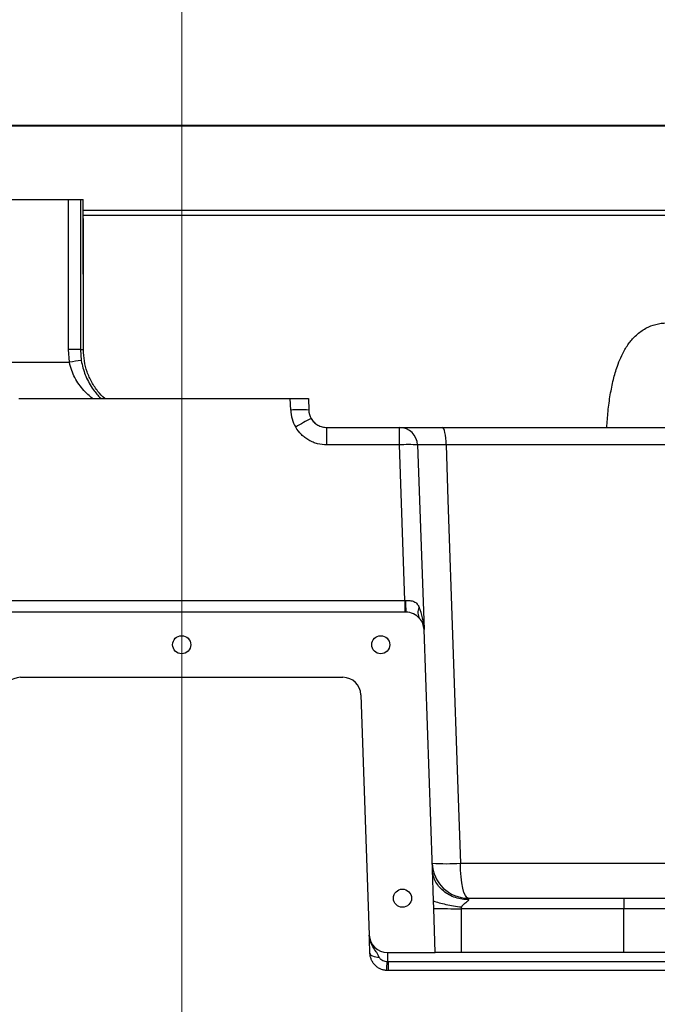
# Model space of a CAD drawing. Header units: millimetres. Extents: x -7 to 844, y 0 to 594.
# Tile 15 of 137: x 301 to 314, y 158 to 179. Entities that reach past the tile are written whole.
import ezdxf

# ---------------------------------------------------------------- set-up
doc = ezdxf.new("R2010")
doc.units = ezdxf.units.MM
doc.styles.add('SLDTEXTSTYLE2', font='HYSWLONGFANGSONG.TTF', dxfattribs={"bigfont": 'bigfont'})
doc.styles.add('SLDTEXTSTYLE3', font='HYSWLONGFANGSONG.TTF')
doc.dimstyles.new('SLDDIMSTYLE1', dxfattribs={"dimtxt": 9.875366, "dimasz": 4.884615, "dimexe": 0, "dimexo": 0.0625, "dimgap": 2.468842, "dimtad": 2, "dimlfac": 13, "dimrnd": 1e-09, "dimzin": 12, "dimdsep": 46, "dimtxsty": 'SLDTEXTSTYLE3', "dimsah": 1, "dimcen": 0.09, "dimadec": 0, "dimazin": 3, "dimtfac": 1, "dimtdec": 3, "dimtofl": 0, "dimtmove": 0, "dimatfit": 3, "dimfxl": 1, "dimfrac": 2, "dimtolj": 1, "dimtzin": 12, "dimarcsym": 0})
doc.dimstyles.new('SLDDIMSTYLE13', dxfattribs={"dimtxt": 9.875366, "dimasz": 4.884615, "dimexe": 0, "dimexo": 0.0625, "dimgap": 2.468842, "dimtad": 0, "dimtih": 1, "dimtoh": 1, "dimlfac": 5, "dimrnd": 1e-09, "dimzin": 12, "dimdsep": 46, "dimtxsty": 'SLDTEXTSTYLE3', "dimblk1": 'NONE', "dimblk2": 'NONE', "dimsah": 1, "dimcen": 0, "dimadec": 0, "dimazin": 3, "dimtfac": 1, "dimtdec": 3, "dimtofl": 0, "dimtmove": 0, "dimatfit": 3, "dimldrblk": 'NONE', "dimfxl": 1, "dimfrac": 2, "dimtolj": 1, "dimtzin": 12, "dimarcsym": 0})
doc.dimstyles.new('SLDDIMSTYLE14', dxfattribs={"dimtxt": 9.875366, "dimasz": 4.884615, "dimexe": 0, "dimexo": 0.0625, "dimgap": 2.468842, "dimtad": 0, "dimtih": 1, "dimtoh": 1, "dimlfac": 5, "dimrnd": 1e-09, "dimzin": 12, "dimdsep": 46, "dimtxsty": 'SLDTEXTSTYLE3', "dimblk1": 'NONE', "dimblk2": 'NONE', "dimsah": 1, "dimcen": 0, "dimadec": 0, "dimazin": 3, "dimtfac": 1, "dimtdec": 3, "dimtmove": 0, "dimatfit": 3, "dimldrblk": 'NONE', "dimfxl": 1, "dimfrac": 2, "dimtolj": 1, "dimtzin": 12, "dimarcsym": 0})
doc.dimstyles.new('SLDDIMSTYLE15', dxfattribs={"dimtxt": 9.875366, "dimasz": 4.884615, "dimexe": 0, "dimexo": 0.0625, "dimgap": 2.468842, "dimtad": 0, "dimtih": 1, "dimtoh": 1, "dimlfac": 5, "dimrnd": 1e-09, "dimzin": 12, "dimdsep": 46, "dimtxsty": 'SLDTEXTSTYLE3', "dimblk1": 'NONE', "dimblk2": 'NONE', "dimsah": 1, "dimcen": 0, "dimadec": 0, "dimazin": 3, "dimtfac": 1, "dimtdec": 3, "dimtmove": 0, "dimatfit": 3, "dimldrblk": 'NONE', "dimfxl": 1, "dimfrac": 2, "dimtolj": 1, "dimtzin": 12, "dimarcsym": 0})
doc.dimstyles.new('SLDDIMSTYLE2', dxfattribs={"dimtxt": 8.4646, "dimasz": 4.884615, "dimexe": 0, "dimexo": 0.0625, "dimgap": 2.11615, "dimtad": 2, "dimlfac": 13, "dimrnd": 1e-09, "dimzin": 12, "dimdsep": 46, "dimtxsty": 'SLDTEXTSTYLE3', "dimsah": 1, "dimcen": 0.09, "dimadec": 0, "dimazin": 3, "dimtfac": 1, "dimtdec": 3, "dimtofl": 0, "dimtmove": 0, "dimatfit": 3, "dimfxl": 1, "dimfrac": 2, "dimtolj": 1, "dimtzin": 12, "dimarcsym": 0})
doc.dimstyles.new('SLDDIMSTYLE8', dxfattribs={"dimtxt": 9.875366, "dimasz": 4.884615, "dimexe": 0, "dimexo": 0.0625, "dimgap": 2.468842, "dimtad": 0, "dimtih": 1, "dimtoh": 1, "dimlfac": 3, "dimrnd": 1e-09, "dimzin": 12, "dimdsep": 46, "dimtxsty": 'SLDTEXTSTYLE3', "dimblk1": 'NONE', "dimblk2": 'NONE', "dimsah": 1, "dimcen": 0, "dimadec": 0, "dimazin": 3, "dimtol": 1, "dimtp": 0.015, "dimtfac": 1, "dimtdec": 3, "dimtmove": 0, "dimatfit": 3, "dimldrblk": 'NONE', "dimfxl": 1, "dimfrac": 2, "dimtolj": 1, "dimtzin": 12, "dimarcsym": 0})

# ---------------------------------------------------------------- blocks, each defined once
blk = doc.blocks.new('_D')
at = {"color": 7, "linetype": 'Continuous', "lineweight": 18}
for p, q in [((384.751, 252.939), (384.751, 104.223)), ((304.139, 165.644), (304.139, 104.223)), ((384.751, 105.223), (304.139, 105.223))]:
    blk.add_line(p, q, dxfattribs=at)
for points in [[(304.139, 105.223), (309.023, 104.472), (309.023, 105.975)], [(384.751, 105.223), (379.867, 105.975), (379.867, 104.472)]]:
    blk.add_solid(points, dxfattribs=at)
at = {"color": 7, "linetype": 'Continuous', "lineweight": 18, "insert": (335.802, 117.16), "char_height": 9.2604, "attachment_point": 1, "style": 'SLDTEXTSTYLE3'}
blk.add_mtext('1027', dxfattribs=at)
blk = doc.blocks.new('_D_2')
at = {"color": 7, "linetype": 'Continuous', "lineweight": 18}
for p, q in [((446.215, 288.028), (446.215, 84.223)), ((304.139, 165.644), (304.139, 84.223)), ((446.215, 85.223), (304.139, 85.223))]:
    blk.add_line(p, q, dxfattribs=at)
for points in [[(304.139, 85.223), (309.023, 84.472), (309.023, 85.975)], [(446.215, 85.223), (441.331, 85.975), (441.331, 84.472)]]:
    blk.add_solid(points, dxfattribs=at)
at = {"color": 7, "linetype": 'Continuous', "lineweight": 18, "insert": (366.534, 97.16), "char_height": 9.2604, "attachment_point": 1, "style": 'SLDTEXTSTYLE3'}
blk.add_mtext('1847', dxfattribs=at)
blk = doc.blocks.new('_D_4')
at = {"color": 7, "linetype": 'Continuous', "lineweight": 18}
for p, q in [((98.446, 225.475), (98.446, 84.223)), ((304.139, 165.644), (304.139, 84.223)), ((98.446, 85.223), (304.139, 85.223))]:
    blk.add_line(p, q, dxfattribs=at)
for points in [[(98.446, 85.223), (103.331, 84.472), (103.331, 85.975)], [(304.139, 85.223), (299.254, 85.975), (299.254, 84.472)]]:
    blk.add_solid(points, dxfattribs=at)
at = {"color": 7, "linetype": 'Continuous', "lineweight": 18, "insert": (192.649, 97.16), "char_height": 9.2604, "attachment_point": 1, "style": 'SLDTEXTSTYLE3'}
blk.add_mtext('2674', dxfattribs=at)
blk = doc.blocks.new('_D_11')
at = {"color": 7, "linetype": 'Continuous', "lineweight": 18}
for p, q in [((280.678, 300.759), (280.678, 341.625)), ((304.139, 165.644), (304.139, 341.625)), ((304.139, 340.625), (280.678, 340.625))]:
    blk.add_line(p, q, dxfattribs=at)
for points in [[(280.678, 340.625), (285.562, 339.873), (285.562, 341.376)], [(304.139, 340.625), (299.255, 341.376), (299.255, 339.873)]]:
    blk.add_solid(points, dxfattribs=at)
at = {"color": 7, "linetype": 'Continuous', "lineweight": 18, "insert": (286.852, 350.857), "char_height": 7.9375, "attachment_point": 1, "style": 'SLDTEXTSTYLE3'}
blk.add_mtext('305', dxfattribs=at)
blk = doc.blocks.new('_D_12')
at = {"color": 7, "linetype": 'Continuous', "lineweight": 18}
for p, q in [((283.979, 210.182), (409.462, 210.182)), ((408.462, 210.182), (408.462, 158.336)), ((330.94, 158.336), (409.462, 158.336))]:
    blk.add_line(p, q, dxfattribs=at)
for points in [[(408.462, 210.182), (407.71, 205.298), (409.213, 205.298)], [(408.462, 158.336), (409.213, 163.221), (407.71, 163.221)]]:
    blk.add_solid(points, dxfattribs=at)
at = {"color": 7, "linetype": 'Continuous', "lineweight": 18, "insert": (398.23, 178.703), "char_height": 7.9375, "attachment_point": 1, "rotation": 90, "style": 'SLDTEXTSTYLE3'}
blk.add_mtext('674', dxfattribs=at)
blk = doc.blocks.new('_D_28')
at = {"color": 7, "linetype": 'Continuous', "lineweight": 18}
blk.add_line((754.604, 285.289), (748.254, 285.289), dxfattribs=at)
at = {"color": 7, "linetype": 'Continuous', "lineweight": 18, "char_height": 9.2604, "attachment_point": 1}
for s, insert, style in [('10H7深15', (669.173, 320.457), 'SLDTEXTSTYLE2'), ('%%c', (657.557, 320.457), 'SLDTEXTSTYLE3'), ('Depth 15', (665.328, 308.23), 'SLDTEXTSTYLE3')]:
    blk.add_mtext(s, dxfattribs=dict(at, insert=insert, style=style))
blk = doc.blocks.new('_None')
blk = doc.blocks.new('_D_45')
at = {"color": 7, "linetype": 'Continuous', "lineweight": 18}
blk.add_line((521.285, 333.673), (471.743, 333.673), dxfattribs=at)
at = {"color": 7, "linetype": 'Continuous', "lineweight": 18, "char_height": 9.2604, "attachment_point": 1}
for s, insert, style in [('H8通', (502.411, 345.611), 'SLDTEXTSTYLE2'), ('%%c', (482.152, 345.611), 'SLDTEXTSTYLE3'), ('2-', (471.743, 345.611), 'SLDTEXTSTYLE3'), ('30', (493.768, 345.611), 'SLDTEXTSTYLE3')]:
    blk.add_mtext(s, dxfattribs=dict(at, insert=insert, style=style))
blk = doc.blocks.new('_D_46')
at = {"color": 7, "linetype": 'Continuous', "lineweight": 18}
blk.add_line((688.896, 334.435), (722.792, 334.435), dxfattribs=at)
at = {"color": 7, "linetype": 'Continuous', "lineweight": 18, "attachment_point": 1}
for s, insert, char_height, style in [('通', (714.149, 346.373), 9.26, 'SLDTEXTSTYLE2'), ('8-', (690.483, 346.373), 9.2604, 'SLDTEXTSTYLE3'), ('M20', (700.893, 346.373), 9.2604, 'SLDTEXTSTYLE3')]:
    blk.add_mtext(s, dxfattribs=dict(at, insert=insert, char_height=char_height, style=style))
blk = doc.blocks.new('_D_55')
at = {"color": 7, "linetype": 'Continuous', "lineweight": 18}
blk.add_line((512.91, 531.632), (472.011, 531.632), dxfattribs=at)
at = {"color": 7, "linetype": 'Continuous', "lineweight": 18, "attachment_point": 1}
for s, insert, char_height, style in [('通', (502.68, 543.569), 9.26, 'SLDTEXTSTYLE2'), ('%%c', (482.421, 543.569), 9.2604, 'SLDTEXTSTYLE3'), ('8-', (472.011, 543.569), 9.2604, 'SLDTEXTSTYLE3'), ('22', (494.037, 543.569), 9.2604, 'SLDTEXTSTYLE3')]:
    blk.add_mtext(s, dxfattribs=dict(at, insert=insert, char_height=char_height, style=style))

msp = doc.modelspace()

# ---------------------------------------------------------------- linework, layer by layer
at = {"color": 7, "linetype": 'Continuous', "lineweight": 25}
for p, q in [((321.446888, 176.663061), (287.284662, 176.663061)), ((287.303389, 176.682292), (321.427657, 176.682292)), ((298.175722, 175.105369), (301.731171, 175.105369)), ((301.731171, 171.913061), (301.731171, 175.105369)), ((301.731171, 175.105369), (301.986593, 175.105369)), ((301.986593, 175.105369), (301.986593, 171.913061)), ((301.986593, 175.105369), (302.048464, 175.105369)), ((302.050443, 171.913061), (302.048464, 175.105369)), ((302.047072, 174.874599), (321.446888, 174.874599)), ((322.600734, 174.759215), (302.047377, 174.759215)), ((301.75344, 171.64383), (301.731171, 171.913061)), ((301.986593, 171.913061), (301.731171, 171.913061)), ((301.986593, 171.913061), (302.005528, 171.681397)), ((301.986593, 171.913061), (302.050443, 171.913061)), ((302.050507, 171.913203), (302.050443, 171.913061)), ((298.154257, 171.64383), (301.75344, 171.64383)), ((300.677423, 170.874599), (306.447122, 170.874599)), ((306.45565, 170.630407), (306.447122, 170.874599)), ((306.447122, 170.874599), (306.831503, 170.874599)), ((306.831503, 170.874599), (306.840031, 170.630407)), ((307.2243, 169.888022), (307.2243, 170.259215)), ((307.2243, 170.259215), (308.767777, 170.259215)), ((308.767777, 169.888022), (308.767777, 170.259215)), ((309.677568, 170.259215), (315.819837, 170.259215)), ((308.767777, 169.888022), (307.2243, 169.888022)), ((308.883145, 166.584321), (308.767777, 169.888022)), ((309.152158, 169.888022), (309.289155, 165.964945)), ((315.990917, 169.888022), (309.758685, 169.888022)), ((299.395247, 166.584321), (308.883145, 166.584321)), ((308.883145, 166.584321), (308.883145, 166.336138)), ((308.883145, 166.336138), (299.395247, 166.336138)), ((308.904774, 166.336138), (308.883145, 166.336138)), ((309.467035, 160.871111), (309.289155, 165.964945)), ((300.714767, 164.951523), (307.563625, 164.951523)), ((307.948006, 164.58033), (308.126233, 159.476561)), ((309.490435, 160.201021), (309.467035, 160.871111)), ((310.062213, 161.0016), (316.129034, 161.0016)), ((310.231241, 160.259215), (310.235798, 160.229102)), ((310.231241, 160.259215), (313.533894, 160.259215)), ((313.533894, 160.259215), (313.533894, 160.036499)), ((313.533894, 160.259215), (314.78417, 160.259215)), ((309.49595, 160.043109), (309.490435, 160.201021)), ((309.528696, 159.105369), (309.49595, 160.043109)), ((313.533894, 160.036499), (310.075432, 160.036499)), ((313.533894, 159.105369), (313.533894, 160.036499)), ((314.864647, 160.036499), (313.533894, 160.036499)), ((308.510614, 159.105369), (309.528696, 159.105369)), ((308.510614, 159.105369), (308.510614, 158.913355)), ((313.533894, 159.105369), (310.077894, 159.105369)), ((314.875994, 159.105369), (313.533894, 159.105369)), ((308.524045, 158.913061), (316.425353, 158.913061)), ((308.524045, 158.913061), (308.524045, 158.720753)), ((316.425353, 158.720753), (308.524045, 158.720753))]:
    msp.add_line(p, q, dxfattribs=at)
at = {"color": 7, "linetype": 'Continuous', "lineweight": 25, "flags": 128}
for points in [[(302.050507, 171.913204), (302.049026, 174.3018), (302.048528, 175.105372)], [(309.758685, 169.888022), (309.756654, 169.961119), (309.751717, 170.031037), (309.744056, 170.095206), (309.733951, 170.151269), (309.721774, 170.197165), (309.707973, 170.231209), (309.693055, 170.252148), (309.677568, 170.259215)], [(309.758685, 169.888022), (309.798494, 168.722266), (310.008479, 162.574453), (310.062213, 161.0016)], [(310.231241, 160.259215), (310.198969, 160.273348), (310.167883, 160.315227), (310.139125, 160.383314), (310.113752, 160.475107), (310.092697, 160.587233), (310.076732, 160.715571), (310.066444, 160.855406), (310.062213, 161.0016)], [(308.139664, 159.091946), (308.143893, 159.075166), (308.155265, 159.059169), (308.173422, 159.04446), (308.19779, 159.031504), (308.227601, 159.020709), (308.261914, 159.012416), (308.299647, 159.006886), (308.339609, 159.004295)]]:
    msp.add_lwpolyline(points, dxfattribs=at)
at = {"color": 7, "linetype": 'Continuous', "lineweight": 25}
for centre in [(304.139196, 165.64383), (308.369965, 165.64383), (308.831503, 160.259215)]:
    msp.add_circle(centre, 0.192308, dxfattribs=at)
for centre, radius, start, end in [((302.468497, 167.710138), 3.998155, 96.6495234, 100.3025934), ((306.64784, 167.873034), 2.764063, 86.0128986, 93.9871014), ((307.224412, 170.657253), 0.769231, 182, 210.5791084), ((307.224412, 170.64383), 0.384615, 182, 210.5791084), ((308.235925, 167.616699), 3.13367, 115.3696067, 122.2844586), ((307.224412, 170.64383), 0.384615, 210.5791084, 270), ((308.767777, 169.874599), 0.384615, 2, 90), ((308.959967, 167.130649), 2.764063, 86.0128986, 93.9871014), ((318.849908, 166.893579), 9.960744, 181.7793686, 183.2081675), ((308.904774, 165.951523), 0.384615, 40.7719391, 90), ((309.377595, 166.325333), 0.219087, 149.9603684, 214.0396316), ((308.904774, 165.951523), 0.384615, 2, 40.7719391), ((300.714767, 164.566907), 0.384615, 90, 178), ((307.563625, 164.566907), 0.384615, 2, 90), ((310.231241, 161.028446), 0.769231, 182, 270), ((309.762346, 165.905364), 4.912924, 266.5006985, 273.4993015), ((309.964013, 175.673345), 15.637242, 268.2847311, 270.4082469), ((308.510614, 159.489984), 0.384615, 182, 270), ((305.494466, 159.134647), 3.024256, 352.1620038, 355.8037692)]:
    msp.add_arc(centre, radius, start, end, dxfattribs=at)
msp.add_ellipse((308.904774, 165.951523), major_axis=(-0.026378, 0.755356), ratio=0.508874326, start_param=4.71238898, end_param=5.389086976, dxfattribs=at)
at = {"color": 8, "linetype": 'Continuous', "lineweight": 25}
for points, knots in [([(313.173742, 170.259215), (313.181642, 170.37346), (313.197738, 170.606225), (313.244325, 170.946453), (313.3088, 171.267802), (313.403265, 171.593912), (313.510381, 171.83984), (313.618191, 172.01168), (313.68479, 172.101081), (313.761088, 172.186727), (313.848751, 172.266563), (313.949178, 172.338002), (314.087759, 172.412163), (314.273902, 172.474252), (314.425568, 172.482248), (314.503762, 172.48637)], [0, 0, 0, 0, 0.11253586, 0.229282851, 0.338424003, 0.436933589, 0.568054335, 0.608328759, 0.647261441, 0.685139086, 0.73058913, 0.775801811, 0.821370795, 0.907905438, 1, 1, 1, 1]), ([(302.241129, 170.874599), (302.17839, 170.929222), (302.077154, 171.017364), (301.954992, 171.172046), (301.867762, 171.314076), (301.795858, 171.472082), (301.767754, 171.585873), (301.75344, 171.64383)], [0, 0, 0, 0, 0.289947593, 0.467869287, 0.649250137, 0.821349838, 1, 1, 1, 1])]:
    msp.add_open_spline(points, degree=3, knots=knots, dxfattribs=at)
at = {"color": 7, "linetype": 'Continuous', "lineweight": 25}
for points, knots in [([(302.503677, 170.874599), (302.453943, 170.92384), (302.348383, 171.028352), (302.222546, 171.22182), (302.124978, 171.439214), (302.06244, 171.67282), (302.05448, 171.832218), (302.050443, 171.913061)], [0, 0, 0, 0, 0.180020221, 0.382090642, 0.589999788, 0.792057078, 1, 1, 1, 1]), ([(302.005528, 171.681397), (302.015781, 171.629348), (302.036657, 171.523375), (302.074811, 171.413728), (302.120026, 171.303976), (302.173894, 171.195093), (302.276806, 171.038559), (302.36299, 170.929454), (302.42401, 170.878862), (302.429151, 170.874599)], [0, 0, 0, 0, 0.153865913, 0.313269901, 0.345647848, 0.518387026, 0.69518987, 0.974318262, 1, 1, 1, 1]), ([(306.893286, 170.448166), (306.901649, 170.434012), (306.910995, 170.420234), (306.931252, 170.394202), (306.94221, 170.381853), (306.965767, 170.35855), (306.978453, 170.347532), (307.005121, 170.327292), (307.01899, 170.318135), (307.047765, 170.301688), (307.06267, 170.294399), (307.093537, 170.281723), (307.109549, 170.27634), (307.157802, 170.263544), (307.190683, 170.259215), (307.2243, 170.259215)], [0, 0, 0, 0, 0.125, 0.125, 0.25, 0.25, 0.375, 0.375, 0.5, 0.5, 0.625, 0.625, 0.75, 0.75, 1, 1, 1, 1]), ([(307.2243, 169.888022), (307.157141, 169.888022), (307.091455, 169.896667), (306.99507, 169.922213), (306.963086, 169.932958), (306.901425, 169.958262), (306.871648, 169.972814), (306.81416, 170.005642), (306.786448, 170.023917), (306.733154, 170.064307), (306.707789, 170.086296), (306.637068, 170.156077), (306.596308, 170.208135), (306.56216, 170.265924)], [0, 0, 0, 0, 0.25, 0.25, 0.375, 0.375, 0.5, 0.5, 0.625, 0.625, 0.75, 0.75, 1, 1, 1, 1]), ([(308.767777, 170.259215), (308.767777, 170.259215), (308.773378, 170.259215), (308.795294, 170.259215), (308.81161, 170.259215), (308.855414, 170.259215), (308.882382, 170.259215), (308.94571, 170.259215), (308.982118, 170.259215), (309.064816, 170.259215), (309.11004, 170.259215), (309.207545, 170.259215), (309.259886, 170.259215), (309.372048, 170.259215), (309.43033, 170.259215), (309.550865, 170.259215), (309.613159, 170.259215), (309.677568, 170.259215)], [0, 0, 0, 0, 0.125, 0.125, 0.25, 0.25, 0.375, 0.375, 0.5, 0.5, 0.625, 0.625, 0.75, 0.75, 0.875, 0.875, 1, 1, 1, 1]), ([(309.758685, 169.888022), (309.715738, 169.88864), (309.674198, 169.889184), (309.593817, 169.890129), (309.554949, 169.890532), (309.480145, 169.891187), (309.445239, 169.891431), (309.380214, 169.891759), (309.350056, 169.891843), (309.294913, 169.891842), (309.270641, 169.891759), (309.22843, 169.89143), (309.21046, 169.891185), (309.181282, 169.89053), (309.170422, 169.890129), (309.155849, 169.889183), (309.152136, 169.88864), (309.152158, 169.888022)], [0, 0, 0, 0, 0.125, 0.125, 0.25, 0.25, 0.375, 0.375, 0.5, 0.5, 0.625, 0.625, 0.75, 0.75, 0.875, 0.875, 1, 1, 1, 1]), ([(308.883145, 166.584321), (308.884586, 166.584271), (308.886028, 166.584239), (308.887471, 166.584226), (308.889636, 166.584206), (308.891802, 166.584227), (308.893966, 166.58429)], [0, 0, 0, 0, 0.0000562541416, 0.0000562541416, 0.0000562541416, 0.0001407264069, 0.0001407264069, 0.0001407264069, 0.0001407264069]), ([(308.893966, 166.58429), (308.926382, 166.58523), (308.958304, 166.585608), (309.004659, 166.581132), (309.019965, 166.578712), (309.049165, 166.571367), (309.062887, 166.566507), (309.08868, 166.554179), (309.10078, 166.546693), (309.123327, 166.529079), (309.13352, 166.519148), (309.161062, 166.486993), (309.175766, 166.462048), (309.187936, 166.435008)], [0, 0, 0, 0, 0.25, 0.25, 0.375, 0.375, 0.5, 0.5, 0.625, 0.625, 0.75, 0.75, 1, 1, 1, 1]), ([(310.235798, 160.229102), (310.19117, 160.228722), (310.144935, 160.231725), (310.051343, 160.245735), (310.003994, 160.256753), (309.910939, 160.287375), (309.86525, 160.306985), (309.77855, 160.354386), (309.73756, 160.382175), (309.66297, 160.444466), (309.629386, 160.478956), (309.571425, 160.552364), (309.547051, 160.591265), (309.508121, 160.670867), (309.493556, 160.711553), (309.473697, 160.792289), (309.46839, 160.83233), (309.467035, 160.871111)], [0, 0, 0, 0, 0.125, 0.125, 0.25, 0.25, 0.375, 0.375, 0.5, 0.5, 0.625, 0.625, 0.75, 0.75, 0.875, 0.875, 1, 1, 1, 1]), ([(309.490435, 160.201021), (309.524883, 160.188481), (309.564878, 160.175789), (309.654134, 160.15106), (309.703378, 160.139032), (309.807645, 160.116605), (309.862634, 160.106214), (309.974011, 160.087789), (310.030364, 160.079757), (310.085334, 160.073065)], [0, 0, 0, 0, 0.25, 0.25, 0.5, 0.5, 0.75, 0.75, 1, 1, 1, 1]), ([(310.235798, 160.229102), (310.235885, 160.227998), (310.236063, 160.22576), (310.235334, 160.22214), (310.233889, 160.218288), (310.230984, 160.212947), (310.225646, 160.205822), (310.217384, 160.197134), (310.207244, 160.18786), (310.195952, 160.178339), (310.183611, 160.168431), (310.17096, 160.158457), (310.158164, 160.148312), (310.144918, 160.137561), (310.132633, 160.127134), (310.120833, 160.116425), (310.11055, 160.106293), (310.100699, 160.095369), (310.092197, 160.084579), (310.087537, 160.07676), (310.085334, 160.073065)], [0, 0, 0, 0, 0.025982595, 0.052659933, 0.080358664, 0.109370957, 0.166146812, 0.229723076, 0.291795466, 0.362089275, 0.431108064, 0.500772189, 0.570115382, 0.638486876, 0.714656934, 0.769899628, 0.834492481, 0.890957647, 0.94846506, 1, 1, 1, 1]), ([(308.339609, 159.004295), (308.330273, 159.024878), (308.320044, 159.044217), (308.298157, 159.081499), (308.286507, 159.099448), (308.250745, 159.152849), (308.225952, 159.188037), (308.182082, 159.26321), (308.16299, 159.303265), (308.142646, 159.366519), (308.1372, 159.388168), (308.129386, 159.432038), (308.127008, 159.454365), (308.126233, 159.476561)], [0, 0, 0, 0, 0.125, 0.125, 0.25, 0.25, 0.5, 0.5, 0.75, 0.75, 0.875, 0.875, 1, 1, 1, 1]), ([(308.131232, 159.333419), (308.130256, 159.361362), (308.129379, 159.386468), (308.128155, 159.421543), (308.127761, 159.432814), (308.127182, 159.449389), (308.126991, 159.454859), (308.126611, 159.465743), (308.126419, 159.471231), (308.126233, 159.476561)], [0, 0, 0, 0, 0.5, 0.5, 0.75, 0.75, 0.875, 0.875, 1, 1, 1, 1]), ([(308.139664, 159.091946), (308.137968, 159.140531), (308.136434, 159.184446), (308.133631, 159.264723), (308.132357, 159.301186), (308.131232, 159.333419)], [0, 0, 0, 0, 0.5, 0.5, 1, 1, 1, 1]), ([(308.490468, 158.722222), (308.467051, 158.724274), (308.443796, 158.728497), (308.398876, 158.740945), (308.377192, 158.749134), (308.335365, 158.769409), (308.315096, 158.781628), (308.277663, 158.809119), (308.260313, 158.824449), (308.22837, 158.858293), (308.213825, 158.876838), (308.188693, 158.915627), (308.177928, 158.936042), (308.160064, 158.978931), (308.153094, 159.001201), (308.143337, 159.046062), (308.140471, 159.068836), (308.139664, 159.091946)], [0, 0, 0, 0, 0.125, 0.125, 0.25, 0.25, 0.375, 0.375, 0.5, 0.5, 0.625, 0.625, 0.75, 0.75, 0.875, 0.875, 1, 1, 1, 1]), ([(308.339609, 159.004295), (308.342962, 158.996902), (308.347426, 158.990073), (308.357763, 158.97719), (308.363702, 158.971125), (308.382635, 158.954539), (308.397055, 158.945278), (308.442654, 158.922841), (308.476485, 158.914771), (308.510614, 158.913355)], [0, 0, 0, 0, 0.125, 0.125, 0.25, 0.25, 0.5, 0.5, 1, 1, 1, 1]), ([(310.077894, 159.105369), (310.026367, 159.105369), (309.975874, 159.105369), (309.876837, 159.105369), (309.828293, 159.105369), (309.73327, 159.105369), (309.688508, 159.105369), (309.625413, 159.105369), (309.605056, 159.105369), (309.565723, 159.105369), (309.54673, 159.105369), (309.528696, 159.105369)], [0, 0, 0, 0, 0.25, 0.25, 0.5, 0.5, 0.75, 0.75, 0.875, 0.875, 1, 1, 1, 1])]:
    msp.add_open_spline(points, degree=3, knots=knots, dxfattribs=at)
for points in [[(310.085334, 160.073065), (310.079218, 160.061905), (310.075182, 160.049445), (310.075432, 160.036499)], [(310.075432, 160.036499), (310.076816, 159.726124), (310.077667, 159.415747), (310.077894, 159.105369)], [(308.510614, 158.913355), (308.515088, 158.913159), (308.519567, 158.913061), (308.524045, 158.913061)], [(308.524045, 158.720753), (308.512831, 158.720753), (308.501639, 158.721243), (308.490468, 158.722222)]]:
    msp.add_open_spline(points, degree=3, dxfattribs=at)

# ---------------------------------------------------------------- dimensions: what is measured, and where the dimension line sits
at = {"color": 7, "linetype": 'Continuous', "lineweight": 18}
for p1, text, dimstyle, picture, middle in [((3.286, 2.923341), '8-<>通', 'SLDDIMSTYLE15', '_D_55', (491.667114, 539.014431)), ((4.915706, 3.435323), '2-<>H8通', 'SLDDIMSTYLE13', '_D_45', (495.719839, 341.056069))]:
    dim = msp.add_diameter_dim_2p(p1=p1, p2=(0, 0), text=text, dimstyle=dimstyle, dxfattribs=at)
    dim.commit()
    dim.dimension.update_dxf_attribs({"geometry": picture, "text_midpoint": middle, "dimtype": 163})
for base, p1, p2, dimstyle, picture, middle in [((280.677657, 340.624627), (304.139196, 165.64383), (280.677657, 300.759215), 'SLDDIMSTYLE2', '_D_11', (292.408426, 340.624627)), ((304.13856, 85.223083), (446.215483, 288.028446), (304.13856, 165.644156), 'SLDDIMSTYLE1', '_D_2', (375.177022, 85.223083)), ((304.13856, 105.223083), (384.751206, 252.939317), (304.13856, 165.644156), 'SLDDIMSTYLE1', '_D', (344.444883, 105.223083)), ((304.13856, 85.223083), (98.446253, 225.474567), (304.13856, 165.644156), 'SLDDIMSTYLE1', '_D_4', (201.292406, 85.223083))]:
    dim = msp.add_linear_dim(base=base, p1=p1, p2=p2, dimstyle=dimstyle, dxfattribs=at)
    dim.commit()
    dim.dimension.update_dxf_attribs({"geometry": picture, "text_midpoint": middle, "dimtype": 160})
for p1, text, dimstyle, picture, middle in [((3.431977, 2.05165), '8-M20通', 'SLDDIMSTYLE14', '_D_46', (706.637658, 340.548883)), ((3.197717, 0.941065), '%%c10H7深15\\PDepth 15', 'SLDDIMSTYLE8', '_D_28', (680.650764, 308.580071))]:
    dim = msp.add_diameter_dim_2p(p1=p1, p2=(0, 0), text=text, dimstyle=dimstyle, override={"dimpost": '<>'}, dxfattribs=at)
    dim.commit()
    dim.dimension.update_dxf_attribs({"geometry": picture, "text_midpoint": middle, "dimtype": 163})
dim = msp.add_linear_dim(base=(408.461635, 158.336138), p1=(283.979068, 210.182292), p2=(330.940235, 158.336138), angle=90, dimstyle='SLDDIMSTYLE2', dxfattribs=at)
dim.commit()
dim.dimension.update_dxf_attribs({"geometry": '_D_12', "text_midpoint": (408.461635, 184.259215), "dimtype": 160})

doc.saveas('drawing.dxf')
